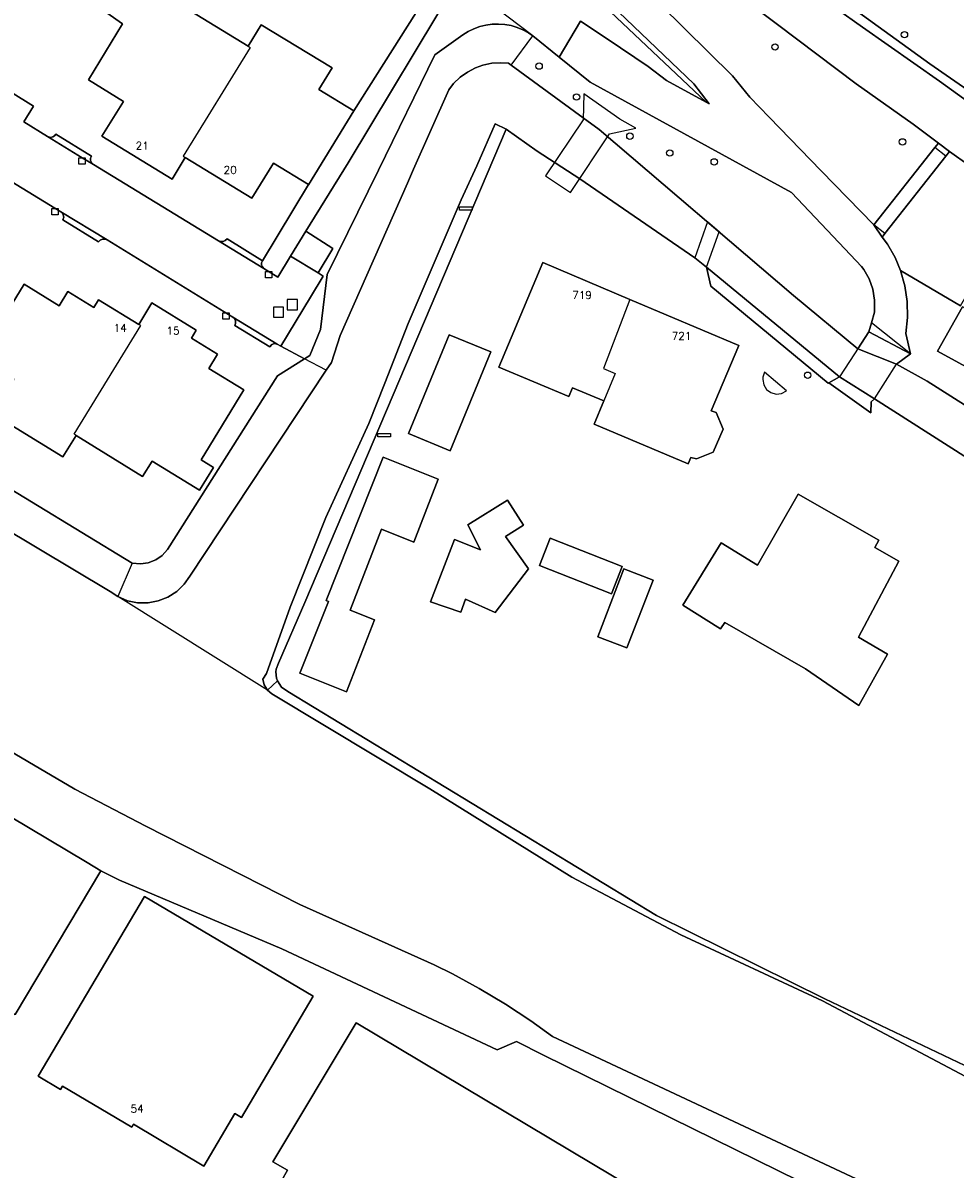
# Model space of a CAD drawing. Header units: metres. Extents: x 108000 to 109000, y 423600 to 424200.
# Tile 17 of 106: x 108133 to 108206, y 423854 to 423944. Entities that reach past the tile are written whole.
import ezdxf

# ---------------------------------------------------------------- set-up
doc = ezdxf.new("R2010")
doc.units = ezdxf.units.M
doc.header["$MEASUREMENT"] = 0
for name, color, linetype in [('dek', 10, 'Continuous'), ('Erf', 10, 'Continuous'), ('groenvoorziening', 10, 'Continuous'), ('half verhard', 10, 'Continuous'), ('Hek', 10, 'Continuous'), ('Huisnummers', 10, 'Continuous'), ('Inrit', 10, 'Continuous'), ('inspectie- _rioolput', 10, 'Continuous'), ('kolk', 10, 'Continuous'), ('Landhoofd', 10, 'Continuous'), ('oever_ slootkant', 10, 'Continuous'), ('pand', 10, 'Continuous'), ('rijbaan lokale weg', 10, 'Continuous'), ('vegetatieobject', 10, 'Continuous'), ('verklikker transportleiding', 10, 'Continuous'), ('Voetpad', 10, 'Continuous'), ('voetpad op trap', 10, 'Continuous'), ('Walbescherming', 10, 'Continuous'), ('waterloop_ sloot', 10, 'Continuous')]:
    doc.layers.add(name, color=color, linetype=linetype)
doc.styles.get("Standard").update_dxf_attribs({"font": 'txt.shx'})

msp = doc.modelspace()

# ---------------------------------------------------------------- linework, layer by layer
at = {"layer": 'dek', "color": 255}
for points in [[(108176.535, 423938.681), (108176.481, 423936.656), (108173.536, 423932.245), (108175.493, 423930.943), (108178.543, 423935.561), (108180.602, 423935.99), (108179.367, 423936.702), (108176.535, 423938.681)], [(108186.234, 423928.636), (108185.242, 423925.831), (108186.149, 423925.089), (108187.14, 423927.862), (108186.234, 423928.636)], [(108195.751, 423916.02), (108199.038, 423913.669), (108199.068, 423914.532), (108199.336, 423914.77), (108201.062, 423917.481), (108202.165, 423918.297), (108199.092, 423920.726), (108198.883, 423920.019), (108196.595, 423916.496), (108195.751, 423916.02)]]:
    msp.add_lwpolyline(points, dxfattribs=at)
at = {"layer": 'Erf', "color": 52, "true_color": 0xd2d200}
for points in [[(108151.314, 423925.598), (108154.921, 423931.568), (108152.177, 423933.245), (108150.496, 423930.495), (108145.261, 423933.695), (108144.228, 423932.004), (108138.728, 423935.365), (108140.405, 423938.094), (108137.659, 423939.781), (108140.332, 423944.179), (108139.121, 423945.041)], [(108145.107, 423945.529), (108150.19, 423942.417), (108151.229, 423944.113), (108156.779, 423940.728), (108155.737, 423939.027), (108158.483, 423937.344), (108163.868, 423945.861)], [(108131.564, 423938.845), (108133.359, 423937.732), (108132.601, 423936.493), (108134.461, 423935.343), (108134.685, 423935.273), (108134.873, 423935.31), (108135.011, 423935.399), (108135.11, 423935.529), (108137.898, 423933.799), (108137.83, 423933.635), (108137.833, 423933.448), (108137.896, 423933.3), (108138.074, 423933.14), (108147.866, 423927.155), (108148.049, 423927.095), (108148.248, 423927.109), (108148.404, 423927.18), (108148.544, 423927.321), (108151.314, 423925.598)], [(108220.931, 423900.98), (108199.336, 423914.77), (108199.068, 423914.532), (108199.038, 423913.669), (108195.751, 423916.02), (108195.702, 423915.989), (108186.496, 423923.607), (108186.149, 423925.089), (108185.242, 423925.831), (108176.205, 423932.021), (108172.88, 423934.201), (108170.449, 423935.929), (108154.649, 423898.779), (108152.589, 423894.019), (108152.405, 423893.561), (108152.372, 423893.337), (108152.416, 423892.845), (108152.489, 423892.629), (108152.823, 423892.137), (108153.319, 423891.809), (108182.229, 423874.229), (108195.449, 423867.689), (108210.258, 423860.622)], [(108125.274, 423911.503), (108141.091, 423901.855), (108141.752, 423901.803), (108142.343, 423901.892), (108142.959, 423902.136), (108143.449, 423902.477), (108143.877, 423902.946), (108152.494, 423916.571), (108154.626, 423917.903), (108152.752, 423918.896), (108152.477, 423919.055), (108152.266, 423919.091), (108152.062, 423919.027), (108151.896, 423918.853), (108149.16, 423920.506), (108149.216, 423920.674), (108149.207, 423920.872), (108149.122, 423921.052), (108149.002, 423921.167), (108139.133, 423927.234), (108138.963, 423927.284), (108138.783, 423927.279), (108138.588, 423927.202), (108138.453, 423927.083), (108135.649, 423928.794), (108135.728, 423929.02), (108135.662, 423929.268), (108135.491, 423929.424), (108128.59, 423933.636)], [(108180.146, 423922.56), (108188.68, 423918.941), (108186.51, 423913.81), (108186.92, 423913.68), (108187.46, 423912.39), (108186.68, 423910.57), (108185.37, 423910.05), (108184.933, 423910.159), (108184.717, 423909.651), (108177.33, 423912.78), (108178.099, 423914.597), (108175.633, 423915.629), (108175.349, 423914.951), (108169.861, 423917.245), (108173.305, 423925.461), (108180.146, 423922.56)], [(108206.092, 423922.068), (108201.384, 423924.822), (108201.722, 423923.634), (108201.907, 423922.39), (108201.932, 423921.132), (108201.798, 423919.882), (108202.165, 423918.297), (108201.062, 423917.481), (108203.475, 423916.143), (108214.386, 423909.214)], [(108141.618, 423920.6), (108142.652, 423922.285), (108146.126, 423920.154), (108145.74, 423919.524), (108147.8, 423918.259), (108147.121, 423917.153), (108149.871, 423915.465), (108146.503, 423909.976), (108147.475, 423909.38), (108146.382, 423907.598), (108142.658, 423909.883), (108141.917, 423908.679), (108136.695, 423911.894), (108135.653, 423910.202), (108130.145, 423913.574), (108131.809, 423916.293), (108129.065, 423917.973), (108132.618, 423923.754), (108135.368, 423922.066), (108136.047, 423923.173), (108138.091, 423921.92), (108138.467, 423922.533), (108141.618, 423920.6)], [(108211.543, 423919.066), (108209.58, 423915.61), (108204.277, 423918.496), (108206.241, 423921.981)], [(108162.766, 423912.035), (108165.966, 423919.79), (108169.237, 423918.44), (108166.037, 423910.685), (108162.766, 423912.035)], [(108190.562, 423916.285), (108190.641, 423915.865), (108190.868, 423915.503), (108191.212, 423915.249), (108191.624, 423915.138), (108192.048, 423915.185), (108192.426, 423915.384), (108190.718, 423916.862), (108190.575, 423916.459), (108190.562, 423916.285)], [(108158.201, 423898.185), (108160.101, 423897.428), (108157.917, 423891.775), (108154.246, 423893.241), (108156.497, 423898.864), (108156.311, 423898.938), (108160.79, 423910.181), (108165.099, 423908.465), (108163.187, 423903.514), (108160.65, 423904.525), (108158.201, 423898.185)], [(108193.355, 423907.292), (108199.67, 423903.663), (108199.351, 423903.107), (108201.256, 423902.026), (108198.088, 423896.07), (108200.348, 423894.724), (108198.104, 423890.692), (108193.913, 423893.589), (108187.582, 423897.206), (108187.259, 423896.726), (108184.3, 423898.567), (108187.297, 423903.456), (108190.16, 423901.711), (108193.355, 423907.292)], [(108170.388, 423903.967), (108172.189, 423901.418), (108169.565, 423897.987), (108167.242, 423899.054), (108166.885, 423898.028), (108164.507, 423898.824), (108166.378, 423903.721), (108168.43, 423902.923), (108167.423, 423904.88), (108170.539, 423906.806), (108171.788, 423904.859), (108170.388, 423903.967)], [(108178.707, 423899.469), (108173.045, 423901.689), (108173.884, 423903.828), (108179.546, 423901.608), (108178.707, 423899.469)], [(108179.916, 423895.223), (108177.636, 423896.1), (108179.681, 423901.416), (108181.961, 423900.539), (108179.916, 423895.223)], [(108303.897, 423799.162), (108265.75, 423817.539), (108222.031, 423839.314), (108221.812, 423839.423), (108173.378, 423863.27), (108171.241, 423864.349), (108169.736, 423863.673), (108152.846, 423871.613), (108140.104, 423876.989), (108138.636, 423877.73), (108131.912, 423866.456)], [(108155.302, 423867.887), (108149.67, 423858.38), (108149.163, 423858.68), (108146.722, 423854.559), (108141.194, 423857.844), (108141.062, 423857.621), (108135.633, 423860.836), (108135.48, 423860.578), (108133.716, 423861.623), (108142.068, 423875.725), (108155.302, 423867.887)], [(108152.146, 423854.906), (108158.665, 423865.805), (108180.52, 423852.754), (108172.612, 423839.541), (108159.264, 423847.51), (108159.898, 423848.541), (108155.64, 423851.064), (108155.967, 423851.596), (108152.833, 423853.466), (108153.272, 423854.257), (108152.146, 423854.906)]]:
    msp.add_lwpolyline(points, dxfattribs=at)
at = {"layer": 'groenvoorziening', "color": 3}
msp.add_line((108172.542, 423943.246), (108166.699, 423947.675), dxfattribs=at)
for points in [[(108271.439, 423900), (108262.415, 423905.219), (108249.635, 423912.299), (108242.962, 423916.136), (108240.132, 423917.683), (108235.545, 423920.301), (108229.021, 423924.139), (108223.837, 423927.233), (108216.032, 423932.469), (108203.668, 423941.039), (108194.82, 423947.466), (108186.537, 423953.893), (108178.851, 423959.696), (108171.998, 423964.992), (108164.371, 423971.003), (108156.595, 423976.984), (108139.791, 423990.137)], [(108138.875, 423988.984), (108142.459, 423986.136), (108149.868, 423980.533), (108160.057, 423972.644), (108170.611, 423964.679), (108174.252, 423962.188), (108178.928, 423958.432), (108184.45, 423954.231), (108189.454, 423950.615), (108192.208, 423948.349), (108198.404, 423943.917), (108204.422, 423939.694), (108209.129, 423936.273), (108214.789, 423932.287), (108216.696, 423931.008), (108223.22, 423926.487), (108236.684, 423918.458), (108241.664, 423915.746), (108252.715, 423909.727), (108257.267, 423907.248), (108270.31, 423900)], [(108174.158, 423957.077), (108172.568, 423955.126), (108180.648, 423947.591), (108188.186, 423940.113), (108189.554, 423938.439), (108191.082, 423936.856), (108195.156, 423932.636), (108199.287, 423928.401), (108204.073, 423934.483), (108204.346, 423934.807), (108202.37, 423936.298), (108197.901, 423939.48), (108191.715, 423944.126), (108179.066, 423953.666), (108177.738, 423954.722)], [(108186.131, 423938.038), (108186.375, 423937.904), (108185.156, 423939.482), (108171.023, 423953.03), (108170.704, 423952.635)], [(108170.704, 423952.635), (108179.578, 423944.239), (108186.131, 423938.038)], [(108166.699, 423947.675), (108158.035, 423933.284), (108154.726, 423927.91), (108156.85, 423926.554), (108155.682, 423924.638), (108156.083, 423924.392), (108155.085, 423922.745), (108152.752, 423918.896), (108154.626, 423917.903), (108155.039, 423918.161), (108155.871, 423920.191), (108156.395, 423924.508), (108160.414, 423932.7), (108164.855, 423941.751), (108167.026, 423943.326), (108167.449, 423943.587), (108167.897, 423943.802), (108168.365, 423943.97), (108168.848, 423944.087), (108169.341, 423944.154), (108169.838, 423944.168), (108170.333, 423944.131), (108170.822, 423944.042), (108171.299, 423943.902), (108171.759, 423943.713), (108172.197, 423943.477), (108172.542, 423943.246)], [(108172.542, 423943.246), (108174.602, 423941.568), (108176.283, 423944.396), (108178.357, 423943.007), (108181.585, 423940.845), (108183.017, 423939.74), (108186.131, 423938.038)], [(108205.22, 423934.154), (108204.929, 423933.809), (108200.143, 423927.727), (108199.938, 423927.453), (108200.347, 423926.898), (108200.952, 423925.858), (108201.384, 423924.822), (108206.092, 423922.068), (108207.768, 423924.971), (108219.552, 423918.218), (108223.445, 423915.925), (108226.242, 423920.963), (108221.435, 423923.806), (108213.362, 423928.922), (108206.749, 423933.055), (108205.22, 423934.154)]]:
    msp.add_lwpolyline(points, dxfattribs=at)
at = {"layer": 'half verhard', "color": 255}
for points in [[(108171.023, 423953.03), (108185.156, 423939.482), (108186.375, 423937.904), (108186.131, 423938.038), (108183.017, 423939.74), (108181.585, 423940.845), (108178.357, 423943.007), (108176.283, 423944.396), (108174.602, 423941.568), (108177.02, 423939.599), (108192.824, 423930.958), (108197.009, 423926.52), (108198.317, 423925.133), (108198.491, 423924.904), (108198.92, 423924.164), (108199.203, 423923.358), (108199.331, 423922.513), (108199.342, 423921.551), (108199.092, 423920.726), (108198.883, 423920.019), (108202.165, 423918.297), (108201.798, 423919.882), (108201.932, 423921.132), (108201.907, 423922.39), (108201.722, 423923.634), (108201.384, 423924.822), (108200.952, 423925.858), (108200.347, 423926.898), (108199.938, 423927.453), (108199.287, 423928.401), (108195.156, 423932.636), (108191.082, 423936.856)], [(108191.082, 423936.856), (108189.554, 423938.439), (108188.186, 423940.113), (108180.648, 423947.591)], [(108156.85, 423926.554), (108154.726, 423927.91), (108153.527, 423925.962), (108155.682, 423924.638), (108156.85, 423926.554)]]:
    msp.add_lwpolyline(points, dxfattribs=at)
at = {"layer": 'Hek', "color": 30}
msp.add_lwpolyline([(108139.791, 423990.137), (108156.595, 423976.984), (108164.371, 423971.003), (108171.998, 423964.992), (108178.851, 423959.696), (108186.537, 423953.893), (108194.82, 423947.466), (108203.668, 423941.039), (108216.032, 423932.469), (108223.837, 423927.233), (108229.021, 423924.139), (108235.545, 423920.301), (108240.132, 423917.683), (108242.962, 423916.136), (108249.635, 423912.299), (108262.415, 423905.219), (108271.439, 423900)], dxfattribs=at)
at = {"layer": 'Inrit', "color": 255}
for points in [[(108176.535, 423938.681), (108176.481, 423936.656), (108173.536, 423932.245), (108175.493, 423930.943), (108178.543, 423935.561), (108180.602, 423935.99), (108179.367, 423936.702), (108176.535, 423938.681)], [(108135.11, 423935.529), (108135.011, 423935.399), (108134.873, 423935.31), (108134.685, 423935.273), (108134.461, 423935.343), (108137.166, 423933.663), (108138.074, 423933.14), (108137.896, 423933.3), (108137.833, 423933.448), (108137.83, 423933.635), (108137.898, 423933.799), (108135.11, 423935.529)], [(108135.491, 423929.424), (108135.662, 423929.268), (108135.728, 423929.02), (108135.649, 423928.794), (108138.453, 423927.083), (108138.588, 423927.202), (108138.783, 423927.279), (108138.963, 423927.284), (108139.133, 423927.234), (108135.491, 423929.424)], [(108186.234, 423928.636), (108185.242, 423925.831), (108186.149, 423925.089), (108187.14, 423927.862), (108186.234, 423928.636)], [(108148.544, 423927.321), (108148.404, 423927.18), (108148.248, 423927.109), (108148.049, 423927.095), (108147.866, 423927.155), (108151.424, 423924.981), (108151.316, 423925.104), (108151.249, 423925.281), (108151.252, 423925.443), (108151.314, 423925.598), (108148.544, 423927.321)], [(108149.002, 423921.167), (108149.122, 423921.052), (108149.207, 423920.872), (108149.216, 423920.674), (108149.16, 423920.506), (108151.896, 423918.853), (108152.062, 423919.027), (108152.266, 423919.091), (108152.477, 423919.055), (108149.002, 423921.167)], [(108195.751, 423916.02), (108199.038, 423913.669), (108199.068, 423914.532), (108199.336, 423914.77), (108201.062, 423917.481), (108202.165, 423918.297), (108199.092, 423920.726), (108198.883, 423920.019), (108196.595, 423916.496), (108195.751, 423916.02)]]:
    msp.add_lwpolyline(points, dxfattribs=at)
at = {"layer": 'inspectie- _rioolput', "color": 30}
for p, q in [((108154.059, 423922.546), (108153.259, 423922.546)), ((108153.259, 423922.546), (108153.259, 423921.746)), ((108154.059, 423921.746), (108154.059, 423922.546)), ((108152.978, 423921.956), (108152.178, 423921.956)), ((108152.178, 423921.956), (108152.178, 423921.156)), ((108152.978, 423921.156), (108152.978, 423921.956)), ((108153.259, 423921.746), (108154.059, 423921.746)), ((108152.178, 423921.156), (108152.978, 423921.156))]:
    msp.add_line(p, q, dxfattribs=at)
at = {"layer": 'kolk', "color": 30, "true_color": 0xf07a00}
for p, q in [((108136.916, 423933.163), (108136.916, 423933.663)), ((108136.916, 423933.663), (108137.416, 423933.663)), ((108137.416, 423933.663), (108137.416, 423933.163)), ((108137.416, 423933.163), (108136.916, 423933.163)), ((108134.788, 423929.2), (108134.788, 423929.7)), ((108134.788, 423929.7), (108135.288, 423929.7)), ((108135.288, 423929.2), (108134.788, 423929.2)), ((108135.288, 423929.7), (108135.288, 423929.2)), ((108151.558, 423924.25), (108151.558, 423924.75)), ((108151.558, 423924.75), (108152.058, 423924.75)), ((108152.058, 423924.75), (108152.058, 423924.25)), ((108152.058, 423924.25), (108151.558, 423924.25)), ((108148.199, 423921.007), (108148.199, 423921.507)), ((108148.199, 423921.507), (108148.699, 423921.507)), ((108148.699, 423921.007), (108148.199, 423921.007)), ((108148.699, 423921.507), (108148.699, 423921.007))]:
    msp.add_line(p, q, dxfattribs=at)
at = {"layer": 'Landhoofd', "color": 12, "true_color": 0xc30000}
for points in [[(108198.883, 423920.019), (108198.023, 423918.671), (108201.062, 423917.481), (108202.165, 423918.297), (108198.883, 423920.019)], [(108196.595, 423916.496), (108195.751, 423916.02), (108199.038, 423913.669), (108199.068, 423914.532), (108199.336, 423914.77), (108196.595, 423916.496)]]:
    msp.add_lwpolyline(points, dxfattribs=at)
at = {"layer": 'oever_ slootkant', "color": 92, "true_color": 0x00c300}
for p, q in [((108170.819, 423940.943), (108172.542, 423943.246)), ((108156.327, 423917.001), (108154.626, 423917.903)), ((108141.091, 423901.855), (108139.974, 423899.242)), ((108151.703, 423891.912), (108152.489, 423892.629))]:
    msp.add_line(p, q, dxfattribs=at)
for points in [[(108172.542, 423943.246), (108172.197, 423943.477), (108171.759, 423943.713), (108171.299, 423943.902), (108170.822, 423944.042), (108170.333, 423944.131), (108169.838, 423944.168), (108169.341, 423944.154), (108168.848, 423944.087), (108168.365, 423943.97), (108167.897, 423943.802), (108167.449, 423943.587), (108167.026, 423943.326), (108164.855, 423941.751), (108160.414, 423932.7), (108156.395, 423924.508), (108155.871, 423920.191), (108155.039, 423918.161), (108154.626, 423917.903)], [(108170.819, 423940.943), (108176.485, 423936.811), (108177.733, 423935.901), (108192.985, 423922.866), (108198.023, 423918.671), (108198.883, 423920.019), (108199.092, 423920.726), (108199.342, 423921.551), (108199.331, 423922.513), (108199.203, 423923.358), (108198.92, 423924.164), (108198.491, 423924.904), (108198.317, 423925.133), (108197.009, 423926.52), (108192.824, 423930.958), (108177.02, 423939.599), (108174.602, 423941.568), (108172.542, 423943.246)], [(108156.327, 423917.001), (108156.734, 423917.615), (108157.413, 423919.718), (108162.702, 423931.687), (108163.18, 423932.769), (108165.937, 423939.008), (108166.319, 423939.495), (108166.827, 423939.987), (108167.4, 423940.401), (108168.027, 423940.728), (108168.609, 423940.937), (108169.301, 423941.083), (108170.007, 423941.129), (108170.625, 423941.084), (108170.819, 423940.943)], [(108141.091, 423901.855), (108125.274, 423911.503), (108109.214, 423921.299), (108079.337, 423938.768)], [(108077.358, 423936.608), (108078.11, 423936.197), (108083.849, 423932.773), (108123.702, 423908.992), (108124.956, 423908.244), (108139.361, 423899.649), (108139.974, 423899.242)], [(108152.489, 423892.629), (108152.416, 423892.845), (108152.372, 423893.337), (108152.405, 423893.561), (108152.589, 423894.019), (108154.649, 423898.779), (108170.449, 423935.929), (108169.576, 423936.327), (108168.147, 423933.034), (108166.92, 423930.378), (108162.752, 423920.666), (108160.91, 423915.987), (108159.663, 423912.82), (108156.288, 423905.44), (108153.504, 423898.422), (108151.624, 423893.201), (108151.36, 423892.773), (108151.458, 423892.313), (108151.703, 423891.912)], [(108186.149, 423925.089), (108186.496, 423923.607), (108195.702, 423915.989), (108195.751, 423916.02), (108196.595, 423916.496), (108186.149, 423925.089)], [(108154.626, 423917.903), (108152.494, 423916.571), (108143.877, 423902.946), (108143.449, 423902.477), (108142.959, 423902.136), (108142.343, 423901.892), (108141.752, 423901.803), (108141.091, 423901.855)], [(108139.974, 423899.242), (108140.727, 423898.924), (108141.528, 423898.758), (108142.345, 423898.75), (108143.149, 423898.901), (108143.908, 423899.206), (108144.593, 423899.651), (108145.178, 423900.222), (108145.616, 423900.848), (108156.327, 423917.001)], [(108223.541, 423841.532), (108223.402, 423841.601), (108223, 423841.8), (108174.066, 423864.735), (108172.37, 423865.958), (108170.376, 423867.276), (108168.328, 423868.507), (108166.229, 423869.65), (108164.792, 423870.367), (108154.254, 423875.089), (108142.178, 423881.242), (108136.594, 423884.149), (108110.331, 423899.59), (108092.639, 423909.991), (108092.16, 423910.531), (108091.879, 423910.757), (108091.511, 423910.987), (108091.116, 423911.165), (108090.701, 423911.29)], [(108090.223, 423907.08), (108090.312, 423906.748), (108097.137, 423902.69), (108103.927, 423898.653), (108110.787, 423894.574), (108114.118, 423892.364), (108121.008, 423888.252), (108137.558, 423878.374), (108138.636, 423877.73), (108140.104, 423876.989), (108152.846, 423871.613), (108169.736, 423863.673), (108171.241, 423864.349), (108173.378, 423863.27), (108221.812, 423839.423), (108222.031, 423839.314), (108265.75, 423817.539), (108303.897, 423799.162)], [(108249.562, 423839.816), (108243.46, 423843.296), (108243.781, 423843.859), (108238.987, 423846.195), (108210.258, 423860.622), (108195.449, 423867.689), (108182.229, 423874.229), (108153.319, 423891.809), (108152.823, 423892.137), (108152.489, 423892.629)], [(108151.703, 423891.912), (108152.06, 423891.62), (108164.46, 423884.15), (108175.6, 423877.22), (108184.149, 423872.699), (108195.259, 423867.519), (108214.583, 423857.304), (108237.024, 423845.921), (108249.562, 423839.816)]]:
    msp.add_lwpolyline(points, dxfattribs=at)
at = {"layer": 'pand', "color": 1}
for points in [[(108150.19, 423942.417), (108145.107, 423945.529), (108147.205, 423949.053), (108143.184, 423951.651), (108139.121, 423945.041), (108140.332, 423944.179), (108137.659, 423939.781), (108140.405, 423938.094), (108138.728, 423935.365), (108144.228, 423932.004), (108145.261, 423933.695)], [(108145.261, 423933.695), (108150.496, 423930.495), (108152.177, 423933.245), (108154.921, 423931.568), (108154.944, 423931.554), (108158.483, 423937.344), (108155.737, 423939.027), (108156.779, 423940.728), (108151.229, 423944.113), (108150.19, 423942.417)], [(108150.19, 423942.417), (108150.344, 423942.323), (108145.107, 423933.789), (108145.261, 423933.695)], [(108180.146, 423922.56), (108173.305, 423925.461), (108169.861, 423917.245), (108175.349, 423914.951), (108175.633, 423915.629), (108178.099, 423914.597)], [(108141.618, 423920.6), (108138.467, 423922.533), (108138.091, 423921.92), (108136.047, 423923.173), (108135.368, 423922.066), (108132.618, 423923.754), (108129.065, 423917.973), (108131.809, 423916.293), (108130.145, 423913.574), (108135.653, 423910.202), (108136.695, 423911.894)], [(108178.099, 423914.597), (108177.33, 423912.78), (108184.717, 423909.651), (108184.933, 423910.159), (108185.37, 423910.05), (108186.68, 423910.57), (108187.46, 423912.39), (108186.92, 423913.68), (108186.51, 423913.81), (108188.68, 423918.941), (108180.146, 423922.56)], [(108180.146, 423922.56), (108178.077, 423917.142), (108178.999, 423916.757), (108178.099, 423914.597)], [(108136.695, 423911.894), (108141.917, 423908.679), (108142.658, 423909.883), (108146.382, 423907.598), (108147.475, 423909.38), (108146.503, 423909.976), (108149.871, 423915.465), (108147.121, 423917.153), (108147.8, 423918.259), (108145.74, 423919.524), (108146.126, 423920.154), (108142.652, 423922.285), (108141.618, 423920.6)], [(108206.241, 423921.981), (108204.277, 423918.496), (108209.58, 423915.61), (108211.543, 423919.066), (108206.241, 423921.981)], [(108136.695, 423911.894), (108136.542, 423911.988), (108141.771, 423920.506), (108141.618, 423920.6)], [(108169.237, 423918.44), (108165.966, 423919.79), (108162.766, 423912.035), (108166.037, 423910.685), (108169.237, 423918.44)], [(108157.917, 423891.775), (108160.101, 423897.428), (108158.201, 423898.185), (108160.65, 423904.525), (108163.187, 423903.514), (108165.099, 423908.465), (108160.79, 423910.181), (108156.311, 423898.938), (108156.497, 423898.864), (108154.246, 423893.241), (108157.917, 423891.775)], [(108199.351, 423903.107), (108199.67, 423903.663), (108193.355, 423907.292), (108190.16, 423901.711), (108187.297, 423903.456), (108184.3, 423898.567), (108187.259, 423896.726), (108187.582, 423897.206), (108193.913, 423893.589), (108198.104, 423890.692), (108200.348, 423894.724), (108198.088, 423896.07), (108201.256, 423902.026), (108199.351, 423903.107)], [(108170.539, 423906.806), (108167.423, 423904.88), (108168.43, 423902.923), (108166.378, 423903.721), (108164.507, 423898.824), (108166.885, 423898.028), (108167.242, 423899.054), (108169.565, 423897.987), (108172.189, 423901.418), (108170.388, 423903.967), (108171.788, 423904.859), (108170.539, 423906.806)], [(108173.884, 423903.828), (108173.045, 423901.689), (108178.707, 423899.469), (108179.546, 423901.608), (108173.884, 423903.828)], [(108179.681, 423901.416), (108177.636, 423896.1), (108179.916, 423895.223), (108181.961, 423900.539), (108179.681, 423901.416)], [(108138.636, 423877.73), (108137.558, 423878.374), (108121.008, 423888.252), (108114.118, 423892.364), (108105.239, 423877.457), (108123.815, 423866.381), (108124.294, 423867.148), (108126.483, 423865.858), (108126.963, 423866.634), (108130.205, 423864.685), (108131.438, 423866.74), (108131.912, 423866.456), (108138.636, 423877.73)], [(108133.716, 423861.623), (108135.48, 423860.578), (108135.633, 423860.836), (108141.062, 423857.621), (108141.194, 423857.844), (108146.722, 423854.559), (108149.163, 423858.68), (108149.67, 423858.38), (108155.302, 423867.887), (108142.068, 423875.725), (108133.716, 423861.623)], [(108152.146, 423854.906), (108153.272, 423854.257), (108152.833, 423853.466), (108155.967, 423851.596), (108155.64, 423851.064), (108159.898, 423848.541), (108159.264, 423847.51), (108172.612, 423839.541), (108180.52, 423852.754), (108158.665, 423865.805), (108152.146, 423854.906)]]:
    msp.add_lwpolyline(points, dxfattribs=at)
at = {"layer": 'rijbaan lokale weg', "color": 255}
for points in [[(108241.664, 423915.746), (108236.684, 423918.458), (108223.22, 423926.487), (108216.696, 423931.008), (108214.789, 423932.287), (108209.129, 423936.273), (108204.422, 423939.694), (108198.404, 423943.917), (108192.208, 423948.349), (108189.454, 423950.615), (108184.45, 423954.231), (108178.928, 423958.432), (108174.252, 423962.188), (108170.611, 423964.679), (108160.057, 423972.644), (108149.868, 423980.533), (108142.459, 423986.136), (108138.875, 423988.984), (108136.155, 423991.145), (108132.976, 423993.67)], [(108156.97, 423970.668), (108157.24, 423970.608), (108159.703, 423968.918), (108173.683, 423958.322), (108174.595, 423957.612), (108177.738, 423954.722), (108179.066, 423953.666), (108191.715, 423944.126), (108197.901, 423939.48), (108202.37, 423936.298), (108204.346, 423934.807), (108205.22, 423934.154), (108206.749, 423933.055), (108213.362, 423928.922), (108221.435, 423923.806), (108226.242, 423920.963), (108227.532, 423920.196), (108236.657, 423914.736), (108239.986, 423912.871)], [(108128.59, 423933.636), (108135.491, 423929.424), (108139.133, 423927.234), (108149.002, 423921.167), (108152.477, 423919.055), (108152.752, 423918.896), (108155.085, 423922.745), (108156.083, 423924.392), (108155.682, 423924.638), (108153.527, 423925.962), (108152.515, 423924.318), (108151.424, 423924.981), (108147.866, 423927.155), (108138.074, 423933.14), (108137.166, 423933.663), (108134.461, 423935.343), (108132.601, 423936.493), (108133.359, 423937.732), (108131.564, 423938.845)]]:
    msp.add_lwpolyline(points, dxfattribs=at)
at = {"layer": 'vegetatieobject', "color": 3}
for centre in [(108201.683, 423943.327), (108191.529, 423942.36), (108173.024, 423940.863), (108175.961, 423938.443), (108180.145, 423935.369), (108201.531, 423934.919), (108183.276, 423934.049), (108186.763, 423933.351), (108194.094, 423916.614)]:
    msp.add_circle(centre, 0.25, dxfattribs=at)
at = {"layer": 'verklikker transportleiding', "color": 32, "true_color": 0xe17500}
for points in [[(108166.776, 423929.82), (108167.776, 423929.82), (108167.776, 423929.57), (108166.776, 423929.57), (108166.776, 423929.82)], [(108160.365, 423912.031), (108161.365, 423912.031), (108161.365, 423911.781), (108160.365, 423911.781), (108160.365, 423912.031)]]:
    msp.add_lwpolyline(points, dxfattribs=at)
at = {"layer": 'Voetpad', "color": 255}
msp.add_lwpolyline([(108166.699, 423947.675), (108165.823, 423948.262), (108165.484, 423948.418), (108163.868, 423945.861), (108158.483, 423937.344), (108154.944, 423931.554), (108154.921, 423931.568), (108151.314, 423925.598), (108151.252, 423925.443), (108151.249, 423925.281), (108151.316, 423925.104), (108151.424, 423924.981), (108152.515, 423924.318), (108153.527, 423925.962), (108154.726, 423927.91), (108158.035, 423933.284), (108166.699, 423947.675)], dxfattribs=at)
at = {"layer": 'voetpad op trap', "color": 255}
for p, q in [((108204.073, 423934.483), (108199.287, 423928.401)), ((108204.929, 423933.809), (108204.073, 423934.483)), ((108200.143, 423927.727), (108204.929, 423933.809)), ((108200.143, 423927.727), (108199.287, 423928.401))]:
    msp.add_line(p, q, dxfattribs=at)
for points in [[(108204.929, 423933.809), (108205.22, 423934.154), (108204.346, 423934.807), (108204.073, 423934.483)], [(108199.287, 423928.401), (108199.938, 423927.453), (108200.143, 423927.727)]]:
    msp.add_lwpolyline(points, dxfattribs=at)
at = {"layer": 'Walbescherming', "color": 255}
msp.add_lwpolyline([(108082.831, 423962.034), (108081.839, 423957.89), (108077.197, 423938.501), (108077.358, 423936.608), (108078.11, 423936.197), (108083.849, 423932.773), (108123.702, 423908.992), (108124.956, 423908.244), (108139.361, 423899.649), (108139.974, 423899.242), (108140.727, 423898.924), (108141.528, 423898.758), (108142.345, 423898.75), (108143.149, 423898.901), (108143.908, 423899.206), (108144.593, 423899.651), (108145.178, 423900.222), (108145.616, 423900.848)], dxfattribs=at)
at = {"layer": 'waterloop_ sloot', "color": 5}
msp.add_line((108151.703, 423891.912), (108139.974, 423899.242), dxfattribs=at)
for points in [[(108214.386, 423909.214), (108203.475, 423916.143), (108201.062, 423917.481), (108198.023, 423918.671), (108192.985, 423922.866), (108177.733, 423935.901), (108176.485, 423936.811), (108170.819, 423940.943), (108170.625, 423941.084), (108170.007, 423941.129), (108169.301, 423941.083), (108168.609, 423940.937), (108168.027, 423940.728), (108167.4, 423940.401), (108166.827, 423939.987), (108166.319, 423939.495), (108165.937, 423939.008), (108163.18, 423932.769), (108162.702, 423931.687), (108157.413, 423919.718), (108156.734, 423917.615), (108156.327, 423917.001), (108145.616, 423900.848), (108145.178, 423900.222), (108144.593, 423899.651), (108143.908, 423899.206), (108143.149, 423898.901), (108142.345, 423898.75), (108141.528, 423898.758), (108140.727, 423898.924), (108139.974, 423899.242)], [(108139.974, 423899.242), (108139.361, 423899.649), (108124.956, 423908.244), (108123.702, 423908.992), (108083.849, 423932.773), (108078.11, 423936.197), (108077.358, 423936.608)], [(108151.703, 423891.912), (108151.458, 423892.313), (108151.36, 423892.773), (108151.624, 423893.201), (108153.504, 423898.422), (108156.288, 423905.44), (108159.663, 423912.82), (108160.91, 423915.987), (108162.752, 423920.666), (108166.92, 423930.378), (108168.147, 423933.034), (108169.576, 423936.327), (108170.449, 423935.929), (108172.88, 423934.201), (108176.205, 423932.021), (108185.242, 423925.831), (108186.149, 423925.089), (108196.595, 423916.496), (108199.336, 423914.77), (108220.931, 423900.98)], [(108090.701, 423911.29), (108091.116, 423911.165), (108091.511, 423910.987), (108091.879, 423910.757), (108092.16, 423910.531), (108092.639, 423909.991), (108110.331, 423899.59), (108136.594, 423884.149), (108142.178, 423881.242), (108154.254, 423875.089), (108164.792, 423870.367), (108166.229, 423869.65), (108168.328, 423868.507), (108170.376, 423867.276), (108172.37, 423865.958), (108174.066, 423864.735), (108223, 423841.8), (108223.402, 423841.601), (108223.541, 423841.532), (108266.839, 423820.069), (108304.773, 423801.107)], [(108313.058, 423809.974), (108311.908, 423811.409), (108306.287, 423819.484), (108305.761, 423819.974), (108305.14, 423820.336), (108304.641, 423820.494), (108304.454, 423820.553), (108304.022, 423820.608), (108295.671, 423817.724), (108294.863, 423817.642), (108293.888, 423817.689), (108292.934, 423817.894), (108278.998, 423824.749), (108264.644, 423831.912), (108252.253, 423838.383), (108249.562, 423839.816), (108237.024, 423845.921), (108214.583, 423857.304), (108195.259, 423867.519), (108184.149, 423872.699), (108175.6, 423877.22), (108164.46, 423884.15), (108152.06, 423891.62), (108151.703, 423891.912)]]:
    msp.add_lwpolyline(points, dxfattribs=at)

# ---------------------------------------------------------------- texts
at = {"layer": 'Huisnummers', "color": 255}
for s, p in [('21', (108141.374, 423934.315)), ('20', (108148.269, 423932.423)), ('719', (108175.618, 423922.601)), ('14', (108139.651, 423920.027)), ('15', (108143.792, 423919.806)), ('721', (108183.428, 423919.391)), ('54', (108140.969, 423858.77))]:
    msp.add_text(s, height=0.6, dxfattribs=at).set_placement(p)

doc.saveas('drawing.dxf')
